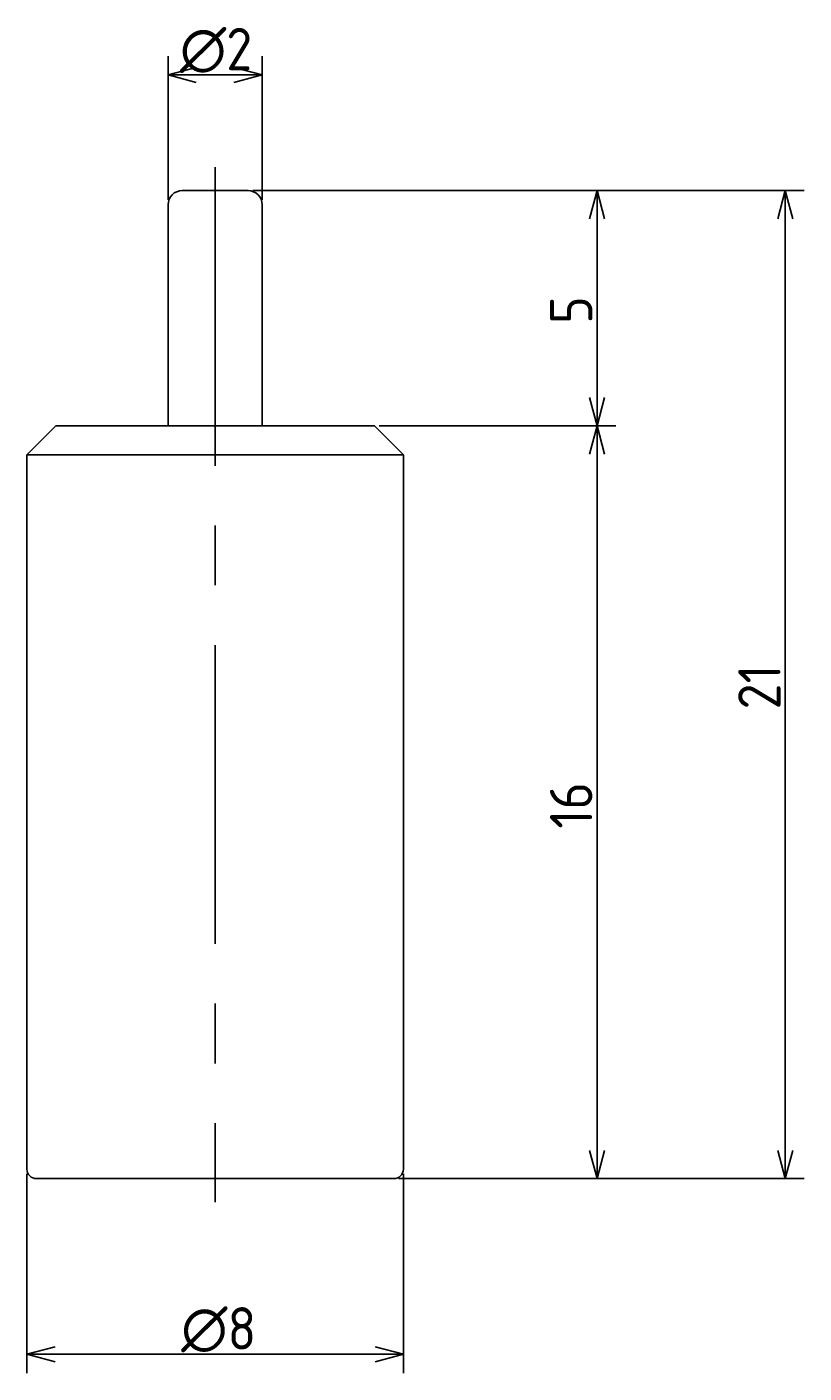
# Model space of a CAD drawing. Extents: x 39.3 to 55.8, y 59.3 to 87.9.
import ezdxf

# ---------------------------------------------------------------- set-up
doc = ezdxf.new("R2010")
doc.units = 0
doc.header["$LTSCALE"] = 0.2
doc.linetypes.add('CENTER', pattern=[50.8, 31.75, -6.35, 6.35, -6.35])
doc.layers.get('0').update_dxf_attribs({"linetype": 'CONTINUOUS'})
doc.layers.get('DEFPOINTS').update_dxf_attribs({"linetype": 'CONTINUOUS'})
for name, color, linetype in [('18-0-CON', 3, 'CONTINUOUS'), ('18-2-CEN', 1, 'CENTER'), ('35-0-CON', 7, 'CONTINUOUS')]:
    doc.layers.add(name, color=color, linetype=linetype)
doc.styles.add('DIMENSION', font='isocp.shx', dxfattribs={"bigfont": 'bigfont.shx'})
doc.dimstyles.get("Standard").update_dxf_attribs({"dimtxt": 0.18, "dimasz": 0.18, "dimexe": 0.18, "dimexo": 0.0625, "dimgap": 0.09, "dimtad": 0, "dimtih": 1, "dimtoh": 1, "dimzin": 0, "dimcen": 0.09, "dimazin": 3, "dimtfac": 1, "dimtofl": 0, "dimtmove": 0, "dimatfit": 3})

# ---------------------------------------------------------------- blocks, each defined once
blk = doc.blocks.new('_OPEN30')
at = {"color": 0, "linetype": 'BYBLOCK'}
for p, q in [((-1, 0.268), (0, 0)), ((0, 0), (-1, -0.268)), ((0, 0), (-1, 0))]:
    blk.add_line(p, q, dxfattribs=at)
blk = doc.blocks.new('*U101')
at = {"layer": '18-0-CON', "color": 161, "style": 'DIMENSION'}
blk.add_text('16', height=0.9, rotation=90, dxfattribs=at).set_placement((51.307, 70.822))
blk = doc.blocks.new('*D100')
at = {"layer": '18-0-CON', "color": 161}
for p, q in [((46.777, 79.384), (51.807, 79.384)), ((51.407, 63.984), (51.407, 78.784)), ((47.191, 63.384), (51.807, 63.384))]:
    blk.add_line(p, q, dxfattribs=at)
at = {"layer": 'DEFPOINTS', "color": 0}
for p in [(46.677, 79.384), (51.407, 79.384), (47.091, 63.384)]:
    blk.add_point(p, dxfattribs=at)
at = {"layer": '18-0-CON', "color": 161, "xscale": 0.6000000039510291, "yscale": 0.6000000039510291, "zscale": 0.6000000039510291}
for p, rotation in [((51.407, 79.384), 90), ((51.407, 63.384), 270)]:
    blk.add_blockref('_OPEN30', p, dxfattribs=dict(at, rotation=rotation))
at = {"layer": '35-0-CON'}
blk.add_blockref('*U101', (0, 0), dxfattribs=at)
blk = doc.blocks.new('*U103')
at = {"layer": '18-0-CON', "color": 161, "style": 'DIMENSION'}
blk.add_text('5', height=0.9, rotation=90, dxfattribs=at).set_placement((51.307, 81.55))
blk = doc.blocks.new('*D102')
at = {"layer": '18-0-CON', "color": 161}
for p, q in [((44.091, 84.384), (51.807, 84.384)), ((51.407, 79.984), (51.407, 83.784)), ((46.777, 79.384), (51.807, 79.384))]:
    blk.add_line(p, q, dxfattribs=at)
at = {"layer": 'DEFPOINTS', "color": 0}
for p in [(43.991, 84.384), (51.407, 84.384), (46.677, 79.384)]:
    blk.add_point(p, dxfattribs=at)
at = {"layer": '18-0-CON', "color": 161, "xscale": 0.6000000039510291, "yscale": 0.6000000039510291, "zscale": 0.6000000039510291}
for p, rotation in [((51.407, 84.384), 90), ((51.407, 79.384), 270)]:
    blk.add_blockref('_OPEN30', p, dxfattribs=dict(at, rotation=rotation))
at = {"layer": '35-0-CON'}
blk.add_blockref('*U103', (0, 0), dxfattribs=at)
blk = doc.blocks.new('*U105')
at = {"layer": '18-0-CON', "color": 161, "style": 'DIMENSION'}
blk.add_text('21', height=0.9, rotation=90, dxfattribs=at).set_placement((55.307, 73.355))
blk = doc.blocks.new('*D104')
at = {"layer": '18-0-CON', "color": 161}
for p, q in [((44.091, 84.384), (55.807, 84.384)), ((55.407, 63.984), (55.407, 83.784)), ((47.191, 63.384), (55.807, 63.384))]:
    blk.add_line(p, q, dxfattribs=at)
at = {"layer": 'DEFPOINTS', "color": 0}
for p in [(43.991, 84.384), (55.407, 84.384), (47.091, 63.384)]:
    blk.add_point(p, dxfattribs=at)
at = {"layer": '18-0-CON', "color": 161, "xscale": 0.6000000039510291, "yscale": 0.6000000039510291, "zscale": 0.6000000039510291}
for p, rotation in [((55.407, 84.384), 90), ((55.407, 63.384), 270)]:
    blk.add_blockref('_OPEN30', p, dxfattribs=dict(at, rotation=rotation))
at = {"layer": '35-0-CON'}
blk.add_blockref('*U105', (0, 0), dxfattribs=at)
blk = doc.blocks.new('*U107')
at = {"layer": '18-0-CON', "color": 161, "style": 'DIMENSION'}
blk.add_text('∅8', height=0.9, dxfattribs=at).set_placement((42.571, 59.751))
blk = doc.blocks.new('*D106')
at = {"layer": '18-0-CON', "color": 161}
for p, q in [((39.291, 63.484), (39.291, 59.251)), ((47.291, 63.484), (47.291, 59.251)), ((46.691, 59.651), (39.891, 59.651))]:
    blk.add_line(p, q, dxfattribs=at)
at = {"layer": 'DEFPOINTS', "color": 0}
for p in [(39.291, 63.584), (47.291, 63.584), (39.291, 59.651)]:
    blk.add_point(p, dxfattribs=at)
at = {"layer": '18-0-CON', "color": 161, "xscale": 0.6000000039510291, "yscale": 0.6000000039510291, "zscale": 0.6000000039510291, "rotation": 180}
blk.add_blockref('_OPEN30', (39.291, 59.651), dxfattribs=at)
at = {"layer": '18-0-CON', "color": 161, "xscale": 0.6000000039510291, "yscale": 0.6000000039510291, "zscale": 0.6000000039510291}
blk.add_blockref('_OPEN30', (47.291, 59.651), dxfattribs=at)
at = {"layer": '35-0-CON'}
blk.add_blockref('*U107', (0, 0), dxfattribs=at)
blk = doc.blocks.new('*U111')
at = {"layer": '18-0-CON', "color": 161, "style": 'DIMENSION'}
blk.add_text('∅2', height=0.9, dxfattribs=at).set_placement((42.544, 86.941))
blk = doc.blocks.new('*D110')
at = {"layer": '18-0-CON', "color": 161}
for p, q in [((42.291, 84.184), (42.291, 87.241)), ((44.291, 84.184), (44.291, 87.241)), ((43.691, 86.841), (42.891, 86.841))]:
    blk.add_line(p, q, dxfattribs=at)
at = {"layer": 'DEFPOINTS', "color": 0}
for p in [(42.291, 86.841), (42.291, 84.084), (44.291, 84.084)]:
    blk.add_point(p, dxfattribs=at)
at = {"layer": '18-0-CON', "color": 161, "xscale": 0.6000000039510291, "yscale": 0.6000000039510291, "zscale": 0.6000000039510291, "rotation": 180}
blk.add_blockref('_OPEN30', (42.291, 86.841), dxfattribs=at)
at = {"layer": '18-0-CON', "color": 161, "xscale": 0.6000000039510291, "yscale": 0.6000000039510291, "zscale": 0.6000000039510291}
blk.add_blockref('_OPEN30', (44.291, 86.841), dxfattribs=at)
at = {"layer": '35-0-CON'}
blk.add_blockref('*U111', (0, 0), dxfattribs=at)

msp = doc.modelspace()

# ---------------------------------------------------------------- linework, layer by layer
at = {"layer": '18-2-CEN'}
msp.add_line((43.291, 84.884), (43.291, 62.884), dxfattribs=at)
at = {"layer": '35-0-CON', "color": 7}
for p, q in [((43.991, 84.384), (42.591, 84.384)), ((42.291, 79.384), (42.291, 84.084)), ((44.291, 79.384), (44.291, 84.084)), ((39.905, 79.384), (39.291, 78.77)), ((39.905, 79.384), (46.141, 79.384)), ((46.677, 79.384), (44.291, 79.384)), ((46.677, 79.384), (47.291, 78.77)), ((39.291, 78.77), (39.291, 63.584)), ((39.291, 78.77), (47.291, 78.77)), ((47.291, 78.77), (47.291, 63.584)), ((39.491, 63.384), (47.091, 63.384))]:
    msp.add_line(p, q, dxfattribs=at)
for centre, radius, start, end in [((42.591, 84.084), 0.3, 90, 180), ((43.991, 84.084), 0.3, 0, 90), ((39.491, 63.584), 0.2, 180, 270), ((47.091, 63.584), 0.2, 270, 0)]:
    msp.add_arc(centre, radius, start, end, dxfattribs=at)

# ---------------------------------------------------------------- dimensions: what is measured, and where the dimension line sits
at = {"layer": '18-0-CON'}
for base, p1, p2, picture, middle in [((42.291, 86.841), (44.291, 84.084), (42.291, 84.084), '*D110', (43.291, 87.391)), ((39.291, 59.651), (47.291, 63.584), (39.291, 63.584), '*D106', (43.291, 60.201))]:
    dim = msp.add_linear_dim(base=base, p1=p1, p2=p2, dimstyle='Standard', override={"dimscale": 0.2, "dimdec": 0, "dimpost": '%%C<>'}, dxfattribs=at)
    dim.commit()
    dim.dimension.update_dxf_attribs({"geometry": picture, "text_midpoint": middle})
for base, p1, p2, picture, middle in [((51.407, 84.384), (46.677, 79.384), (43.991, 84.384), '*D102', (50.857, 81.884)), ((55.407, 84.384), (47.091, 63.384), (43.991, 84.384), '*D104', (54.857, 73.884)), ((51.407, 79.384), (47.091, 63.384), (46.677, 79.384), '*D100', (50.857, 71.384))]:
    dim = msp.add_linear_dim(base=base, p1=p1, p2=p2, angle=270, dimstyle='Standard', override={"dimscale": 0.2}, dxfattribs=at)
    dim.commit()
    dim.dimension.update_dxf_attribs({"geometry": picture, "text_midpoint": middle})

doc.saveas('drawing.dxf')
